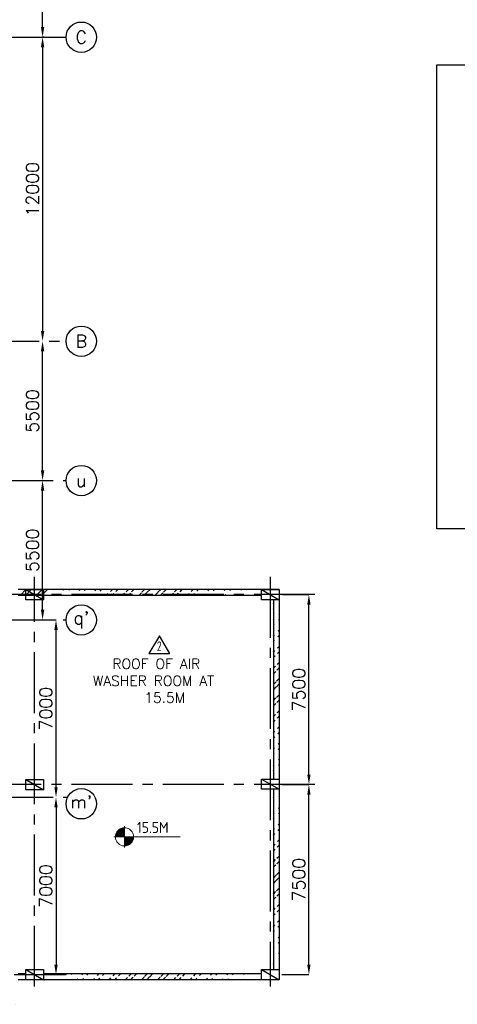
# Model space of a CAD drawing. Extents: x -11758 to 4934791, y -233543 to 1826789.
# Tile 62 of 256: x 118771 to 136036, y 264067 to 302928. Entities that reach past the tile are written whole.
import ezdxf
from ezdxf.enums import TextEntityAlignment as Align

# ---------------------------------------------------------------- set-up
doc = ezdxf.new("R2010")
doc.units = 0
doc.header["$LTSCALE"] = 800
doc.header["$MEASUREMENT"] = 0
doc.linetypes.add('CENTER', pattern=[2, 1.25, -0.25, 0.25, -0.25])
doc.linetypes.add('CENTER2', pattern=[1.125, 0.75, -0.125, 0.125, -0.125])
doc.layers.get('0').update_dxf_attribs({"linetype": 'CONTINUOUS'})
doc.layers.get('DEFPOINTS').update_dxf_attribs({"linetype": 'CONTINUOUS'})
for name, color, linetype in [('0-7-COL', 2, 'CENTER'), ('GRID', 8, 'CENTER'), ('HANGERS', 1, 'CONTINUOUS'), ('HATCH', 9, 'CONTINUOUS'), ('STR', 2, 'CONTINUOUS'), ('WALL', 6, 'CONTINUOUS')]:
    doc.layers.add(name, color=color, linetype=linetype)
for name, color, linetype, lineweight in [('DIM', 4, 'CONTINUOUS', 15), ('T', 3, 'CONTINUOUS', 15), ('TEXT', 3, 'CONTINUOUS', 15)]:
    doc.layers.add(name, color=color, linetype=linetype, lineweight=lineweight)
doc.styles.add('ROMANC', font='romanc')
doc.styles.add('ROMANS', font='ISO9.shx', dxfattribs={"width": 0.8})
doc.styles.add('S1', font='SIMPLEX.SHX', dxfattribs={"height": 200})
doc.styles.add('S3', font='ROMANS1.SHX', dxfattribs={"width": 0.8})
doc.styles.get("Standard").update_dxf_attribs({"font": 'ISO9'})
doc.styles.add('VER', font='ISO9.SHX')
doc.dimstyles.new('STANDARD$0', dxfattribs={"dimtxt": 250, "dimasz": 200, "dimexe": 0, "dimexo": 0, "dimgap": 100, "dimtad": 1, "dimdec": 0, "dimzin": 0, "dimdsep": 46, "dimtxsty": 'S1', "dimcen": 0, "dimadec": 0, "dimazin": 0, "dimtfac": 1, "dimtdec": 0, "dimtmove": 2, "dimatfit": 3, "dimfxl": 1, "dimtolj": 1, "dimtzin": 0, "dimarcsym": 0})
pattern_1 = [(45, (54593.7, 183965.54), (-318.198, 318.198), []), (45, (54805.85, 183965.54), (-318.198, 318.198), [])]

# ---------------------------------------------------------------- blocks, each defined once
blk = doc.blocks.new('*D223')
at = {"layer": 'DEFPOINTS', "color": 0, "linetype": 'Continuous', "transparency": 16777216}
for p in [(120204, 272237), (119628, 265237), (120204, 265237)]:
    blk.add_point(p, dxfattribs=at)
at = {"layer": 'DIM', "color": 4, "linetype": 'Continuous', "lineweight": -2, "transparency": 16777216}
blk.add_line((120204, 271837), (120204, 265637), dxfattribs=at)
at = {"layer": 'DIM', "linetype": 'Continuous', "lineweight": -2, "transparency": 16777216}
blk.add_line((119628, 265237), (120204, 265237), dxfattribs=at)
at = {"layer": 'DIM', "color": 4, "linetype": 'Continuous', "transparency": 16777216}
for points in [[(120138, 271837), (120271, 271837), (120204, 272237)], [(120138, 265637), (120271, 265637), (120204, 265237)]]:
    blk.add_solid(points, dxfattribs=at)
at = {"layer": 'DIM', "linetype": 'Continuous', "transparency": 16777216, "insert": (119804, 268737), "char_height": 500, "attachment_point": 5, "rotation": 90, "style": 'ROMANC'}
blk.add_mtext('\\A1;7000', dxfattribs=at)
blk = doc.blocks.new('*D236')
at = {"layer": 'DEFPOINTS', "color": 0, "linetype": 'Continuous', "transparency": 16777216}
for p in [(119674, 279237), (120204, 279237), (120204, 272237)]:
    blk.add_point(p, dxfattribs=at)
at = {"layer": 'DIM', "linetype": 'Continuous', "lineweight": -2, "transparency": 16777216}
blk.add_line((119674, 279237), (120204, 279237), dxfattribs=at)
at = {"layer": 'DIM', "color": 4, "linetype": 'Continuous', "lineweight": -2, "transparency": 16777216}
blk.add_line((120204, 272637), (120204, 278837), dxfattribs=at)
at = {"layer": 'DIM', "color": 4, "linetype": 'Continuous', "transparency": 16777216}
for points in [[(120138, 278837), (120271, 278837), (120204, 279237)], [(120138, 272637), (120271, 272637), (120204, 272237)]]:
    blk.add_solid(points, dxfattribs=at)
at = {"layer": 'DIM', "linetype": 'Continuous', "transparency": 16777216, "insert": (119804, 275737), "char_height": 500, "attachment_point": 5, "rotation": 90, "style": 'ROMANC'}
blk.add_mtext('\\A1;7000', dxfattribs=at)
blk = doc.blocks.new('*D237')
at = {"layer": 'DEFPOINTS', "color": 0, "linetype": 'Continuous', "transparency": 16777216}
for p in [(119674, 284737), (119674, 284737), (119674, 279237)]:
    blk.add_point(p, dxfattribs=at)
at = {"layer": 'DIM', "linetype": 'Continuous', "lineweight": -2, "transparency": 16777216}
blk.add_line((119674, 284737), (119674, 284737), dxfattribs=at)
at = {"layer": 'DIM', "color": 4, "linetype": 'Continuous', "lineweight": -2, "transparency": 16777216}
blk.add_line((119674, 279637), (119674, 284337), dxfattribs=at)
at = {"layer": 'DIM', "color": 4, "linetype": 'Continuous', "transparency": 16777216}
for points in [[(119608, 284337), (119741, 284337), (119674, 284737)], [(119608, 279637), (119741, 279637), (119674, 279237)]]:
    blk.add_solid(points, dxfattribs=at)
at = {"layer": 'DIM', "linetype": 'Continuous', "transparency": 16777216, "insert": (119274, 281987), "char_height": 500, "attachment_point": 5, "rotation": 90, "style": 'ROMANC'}
blk.add_mtext('\\A1;5500', dxfattribs=at)
blk = doc.blocks.new('*D258')
at = {"layer": 'DEFPOINTS', "color": 0, "linetype": 'Continuous', "transparency": 16777216}
for p in [(119674, 317738), (119724, 317738), (119724, 302238)]:
    blk.add_point(p, dxfattribs=at)
at = {"layer": 'DIM', "linetype": 'Continuous', "lineweight": -2, "transparency": 16777216}
for p, q in [((119724, 317738), (119674, 317738)), ((119724, 302238), (119674, 302238))]:
    blk.add_line(p, q, dxfattribs=at)
at = {"layer": 'DIM', "color": 4, "linetype": 'Continuous', "lineweight": -2, "transparency": 16777216}
blk.add_line((119674, 302638), (119674, 317338), dxfattribs=at)
at = {"layer": 'DIM', "color": 4, "linetype": 'Continuous', "transparency": 16777216}
for points in [[(119608, 317338), (119741, 317338), (119674, 317738)], [(119608, 302638), (119741, 302638), (119674, 302238)]]:
    blk.add_solid(points, dxfattribs=at)
at = {"layer": 'DIM', "linetype": 'Continuous', "transparency": 16777216, "insert": (119274, 309988), "char_height": 500, "attachment_point": 5, "rotation": 90, "style": 'ROMANC'}
blk.add_mtext('\\A1;15500', dxfattribs=at)
blk = doc.blocks.new('*D259')
at = {"layer": 'DEFPOINTS', "color": 0, "linetype": 'Continuous', "transparency": 16777216}
for p in [(119674, 302238), (119674, 290237), (119674, 290237)]:
    blk.add_point(p, dxfattribs=at)
at = {"layer": 'DIM', "linetype": 'Continuous', "lineweight": -2, "transparency": 16777216}
blk.add_line((119674, 302238), (119674, 302238), dxfattribs=at)
at = {"layer": 'DIM', "color": 4, "linetype": 'Continuous', "lineweight": -2, "transparency": 16777216}
blk.add_line((119674, 301838), (119674, 290637), dxfattribs=at)
at = {"layer": 'DIM', "color": 4, "linetype": 'Continuous', "transparency": 16777216}
for points in [[(119608, 301838), (119741, 301838), (119674, 302238)], [(119608, 290637), (119741, 290637), (119674, 290237)]]:
    blk.add_solid(points, dxfattribs=at)
at = {"layer": 'DIM', "linetype": 'Continuous', "transparency": 16777216, "insert": (119274, 296237), "char_height": 500, "attachment_point": 5, "rotation": 90, "style": 'ROMANC'}
blk.add_mtext('\\A1;12000', dxfattribs=at)
blk = doc.blocks.new('*D275')
at = {"layer": 'DEFPOINTS', "color": 0, "linetype": 'Continuous', "transparency": 16777216}
for p in [(119674, 290237), (119674, 290237), (119674, 284737)]:
    blk.add_point(p, dxfattribs=at)
at = {"layer": 'DIM', "color": 4, "linetype": 'Continuous', "lineweight": -2, "transparency": 16777216}
blk.add_line((119674, 285137), (119674, 289837), dxfattribs=at)
at = {"layer": 'DIM', "linetype": 'Continuous', "lineweight": -2, "transparency": 16777216}
blk.add_line((119674, 284737), (119674, 284737), dxfattribs=at)
at = {"layer": 'DIM', "color": 4, "linetype": 'Continuous', "transparency": 16777216}
for points in [[(119608, 289837), (119741, 289837), (119674, 290237)], [(119608, 285137), (119741, 285137), (119674, 284737)]]:
    blk.add_solid(points, dxfattribs=at)
at = {"layer": 'DIM', "linetype": 'Continuous', "transparency": 16777216, "insert": (119274, 287487), "char_height": 500, "attachment_point": 5, "rotation": 90, "style": 'ROMANC'}
blk.add_mtext('\\A1;5500', dxfattribs=at)
blk = doc.blocks.new('*X4')
at = {"color": 0}
for p, q in [((36226, 29425), (36330, 29425)), ((36080, 29200), (36330, 29200)), ((36081, 29225), (36330, 29225)), ((36085, 29250), (36330, 29250)), ((36092, 29275), (36330, 29275)), ((36102, 29300), (36330, 29300)), ((36115, 29325), (36330, 29325)), ((36132, 29350), (36330, 29350)), ((36154, 29375), (36330, 29375)), ((36183, 29400), (36330, 29400))]:
    blk.add_line(p, q, dxfattribs=at)
blk = doc.blocks.new('LL')
for p, q in [((-711, 0), (-711, 423)), ((-1136, 0), (-711, 0)), ((1493, 0), (-711, 0)), ((-711, 0), (-711, -418))]:
    blk.add_line(p, q)
for start, end in [(90, 180), (180, 270), (0, 90), (270, 0)]:
    blk.add_arc((-711, 0), 360, start, end)
at = {"xscale": 1.440000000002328, "yscale": 1.440000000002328, "zscale": 1.440000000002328}
blk.add_blockref('*X4', (-53026, -42044), dxfattribs=at)
at = {"xscale": 1.440000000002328, "yscale": 1.440000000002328, "zscale": 1.440000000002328, "rotation": 180}
blk.add_blockref('*X4', (51604, 42044), dxfattribs=at)
at = {"flags": 4}
blk.add_attdef('LEVEL', (-222, 154), '', height=432, dxfattribs=at)
blk = doc.blocks.new('*D299')
at = {"layer": 'DEFPOINTS', "color": 0, "linetype": 'Continuous', "transparency": 16777216}
for p in [(129138, 280237), (130182, 280237), (130182, 272737)]:
    blk.add_point(p, dxfattribs=at)
at = {"layer": 'DIM', "linetype": 'Continuous', "lineweight": -2, "transparency": 16777216}
blk.add_line((129138, 280237), (130182, 280237), dxfattribs=at)
at = {"layer": 'DIM', "color": 4, "linetype": 'Continuous', "lineweight": -2, "transparency": 16777216}
blk.add_line((130182, 273137), (130182, 279837), dxfattribs=at)
at = {"layer": 'DIM', "color": 4, "linetype": 'Continuous', "transparency": 16777216}
for points in [[(130115, 279837), (130248, 279837), (130182, 280237)], [(130115, 273137), (130248, 273137), (130182, 272737)]]:
    blk.add_solid(points, dxfattribs=at)
at = {"layer": 'DIM', "linetype": 'Continuous', "transparency": 16777216, "insert": (129782, 276487), "char_height": 500, "attachment_point": 5, "rotation": 90, "style": 'ROMANC'}
blk.add_mtext('\\A1;7500', dxfattribs=at)
blk = doc.blocks.new('*D300')
at = {"layer": 'DEFPOINTS', "color": 0, "linetype": 'Continuous', "transparency": 16777216}
for p in [(129124, 272737), (130182, 272737), (129118, 265237)]:
    blk.add_point(p, dxfattribs=at)
at = {"layer": 'DIM', "linetype": 'Continuous', "lineweight": -2, "transparency": 16777216}
for p, q in [((129124, 272737), (130182, 272737)), ((129118, 265237), (130182, 265237))]:
    blk.add_line(p, q, dxfattribs=at)
at = {"layer": 'DIM', "color": 4, "linetype": 'Continuous', "lineweight": -2, "transparency": 16777216}
blk.add_line((130182, 265637), (130182, 272337), dxfattribs=at)
at = {"layer": 'DIM', "color": 4, "linetype": 'Continuous', "transparency": 16777216}
for points in [[(130115, 272337), (130248, 272337), (130182, 272737)], [(130115, 265637), (130248, 265637), (130182, 265237)]]:
    blk.add_solid(points, dxfattribs=at)
at = {"layer": 'DIM', "linetype": 'Continuous', "transparency": 16777216, "insert": (129782, 268987), "char_height": 500, "attachment_point": 5, "rotation": 90, "style": 'ROMANC'}
blk.add_mtext('\\A1;7500', dxfattribs=at)
blk = doc.blocks.new('REV2')
at = {"layer": 'HANGERS', "linetype": 'Continuous'}
for p, q in [((95462, 93768), (95042, 93069)), ((95862, 93069), (95462, 93768)), ((95042, 93069), (95862, 93069))]:
    blk.add_line(p, q, dxfattribs=at)
at = {"layer": 'HANGERS', "linetype": 'Continuous', "style": 'ROMANS', "width": 0.8}
blk.add_text('2', height=383, dxfattribs=at).set_placement((95357, 93161))

msp = doc.modelspace()

# ---------------------------------------------------------------- hatches: boundary and pattern name
at = {"layer": 'HATCH'}
h = msp.add_hatch(dxfattribs=at)
h.set_pattern_fill('ANSI32', color=256, scale=1200, style=0)
h.set_pattern_definition(pattern_1)
edge = h.paths.add_edge_path()
edge.add_line((128308.4, 280207.1), (119708.4, 280207.2))
edge.add_line((128308.4, 280437.1), (119708.4, 280437.2))
h = msp.add_hatch(dxfattribs=at)
h.set_pattern_fill('ANSI32', color=256, scale=1200, style=0)
h.set_pattern_definition([(45, (54028.6, 182214.65), (-318.198, 318.198), []), (45, (54240.73, 182214.65), (-318.198, 318.198), [])])
edge = h.paths.add_edge_path()
edge.add_line((128778.4, 280038.4), (128778.4, 272953.5))
edge.add_line((129008.4, 280037.2), (129008.4, 272953.5))
h = msp.add_hatch(dxfattribs=at)
h.set_pattern_fill('ANSI32', color=256, scale=1200, style=0)
h.set_pattern_definition([(45, (54028.6, 179027.7), (-318.198, 318.198), []), (45, (54240.73, 179027.7), (-318.198, 318.198), [])])
edge = h.paths.add_edge_path()
edge.add_line((128778.4, 272553.5), (128778.4, 265437.2))
edge.add_line((129008.4, 272553.5), (129008.4, 265437.2))
h = msp.add_hatch(dxfattribs=at)
h.set_pattern_fill('ANSI32', color=256, scale=1200, style=0)
h.set_pattern_definition(pattern_1)
edge = h.paths.add_edge_path()
edge.add_line((128308.4, 265267.3), (119708.4, 265267.2))
edge.add_line((128308.4, 265037.3), (119708.4, 265037.3))
h = msp.add_hatch(dxfattribs=at)
h.set_pattern_fill('ANSI32', color=256, scale=1200, style=0)
h.set_pattern_definition([(45, (54703.6, 182995.5), (-318.198, 318.198), []), (45, (54915.73, 182995.5), (-318.198, 318.198), [])])
edge = h.paths.add_edge_path()
edge.add_line((118558.4, 264297.2), (24758.4, 264297.2))
edge.add_line((118788.4, 264067.1), (24528.4, 264067.2))

# ---------------------------------------------------------------- linework, layer by layer
for p, q in [((119008.4, 280437.2), (119708.4, 280037.2)), ((128308.4, 280437.2), (129008.4, 280037.2)), ((119008.4, 272937.2), (119708.4, 272537.2)), ((128308.4, 272953.5), (129008.4, 272553.5)), ((119008.4, 265437.2), (119708.4, 265037.2)), ((128308.4, 265437.2), (129008.4, 265037.2))]:
    msp.add_line(p, q)
for points in [[(119008.4, 280437.2), (119708.4, 280437.2), (119708.4, 280037.2), (119008.4, 280037.2)], [(128308.4, 280437.2), (129008.4, 280437.2), (129008.4, 280037.2), (128308.4, 280037.2)], [(119008.4, 272937.2), (119708.4, 272937.2), (119708.4, 272537.2), (119008.4, 272537.2)], [(128308.4, 272953.5), (129008.4, 272953.5), (129008.4, 272553.5), (128308.4, 272553.5)], [(119008.4, 265437.2), (119708.4, 265437.2), (119708.4, 265037.2), (119008.4, 265037.2)], [(128308.4, 265437.2), (129008.4, 265437.2), (129008.4, 265037.2), (128308.4, 265037.2)]]:
    msp.add_lwpolyline(points, close=True)
at = {"layer": '0-7-COL', "color": 6, "linetype": 'Continuous'}
for centre in [(121201.6, 302237.2), (121201.6, 290237.2), (121201.6, 284737.5), (121201.6, 279237.5), (121201.6, 271981.2)]:
    msp.add_circle(centre, 600, dxfattribs=at)
at = {"layer": 'GRID', "linetype": 'CENTER2', "ltscale": 4}
for p, q in [((19936.4, 302237.2), (120622.5, 302237.2)), ((85890.2, 302237.2), (120601.6, 302237.2)), ((85890.2, 302237.2), (120601.6, 302237.2)), ((19936.4, 290237.2), (120601.6, 290237.2)), ((117685.4, 284737.2), (120601.6, 284737.2)), ((119358.4, 264764.4), (119358.4, 280935.5)), ((128658.4, 280935.5), (128658.4, 264764.4)), ((130420.1, 280237.2), (118372.1, 280237.2)), ((117685.4, 279237.2), (120601.6, 279237.2)), ((130420.1, 272737.2), (118438.7, 272737.2)), ((117685.4, 272237.2), (120659, 272237.2)), ((93350.2, 265237.2), (120601.6, 265237.2))]:
    msp.add_line(p, q, dxfattribs=at)
at = {"layer": 'HATCH', "linetype": 'Continuous'}
for p, q in [((118786.8, 280207.2), (119016.8, 280437.2)), ((118998.9, 280207.2), (119228.9, 280437.2)), ((119423.2, 280207.2), (119653.2, 280437.2)), ((119635.3, 280207.2), (119865.3, 280437.2))]:
    msp.add_line(p, q, dxfattribs=at)
at = {"layer": 'STR', "color": 8}
msp.add_lwpolyline([(135234.8, 301143.4), (167476.1, 301143.4), (167476.1, 282832), (135234.8, 282832)], close=True, dxfattribs=at)
at = {"layer": 'WALL'}
for p, q in [((129008.4, 280437.2), (118713.4, 280437.2)), ((128308.4, 280207.2), (118713.4, 280207.2)), ((128778.4, 280037.2), (128778.4, 272953.5)), ((129008.4, 280037.2), (129008.4, 272953.5)), ((128778.4, 272553.5), (128778.4, 265437.2)), ((129008.4, 272553.5), (129008.4, 265437.2)), ((119008.4, 265037.3), (118709.7, 265037.3)), ((119008.4, 265267.2), (118713.4, 265267.2)), ((128308.4, 265267.3), (119708.4, 265267.3)), ((128308.4, 265037.3), (119708.4, 265037.3))]:
    msp.add_line(p, q, dxfattribs=at)

# ---------------------------------------------------------------- block references
at = {"layer": 'DIM'}
msp.add_blockref('REV2', (28826.5, 184846.3), dxfattribs=at)
at = {"layer": 'TEXT'}
msp.add_blockref('LL', (123615.6, 270675.4), dxfattribs=at).add_auto_attribs({'LEVEL': '15.5M'})

# ---------------------------------------------------------------- texts
at = {"layer": '0-7-COL', "color": 6, "linetype": 'Continuous', "style": 'ROMANC'}
for s, p in [('C', (121201.6, 302237.2)), ('B', (121201.6, 290237.2)), ('u', (121201.6, 284737.5)), ("q'", (121201.6, 279237.5)), ("m'", (121201.6, 272054.9))]:
    msp.add_text(s, height=500, dxfattribs=at).set_placement(p, align=Align.MIDDLE)
at = {"layer": 'STR', "color": 4, "insert": (31556.2, 280757.7), "char_height": 400, "width": 3040.312, "attachment_point": 1, "style": 'VER'}
msp.add_mtext('\\pi-108.42;UNLOADING \\P\\pi958.25;BAY', dxfattribs=at)
at = {"layer": 'T', "attachment_point": 1}
for s, insert, char_height, width, style in [('\\pi619.51;STAIRCASE \\P\\pi787.13;15.5M TO \\P\\pi1251.9;21.0M', (89241.7, 297888.5, 207.7), 400, 3753.309, 'S3'), ('\\pi1400.4;ROOF OF AIR \\P\\pi629.01;WASHER ROOM AT \\P\\pi2657.6;15.5M', (121030.2, 277702.2), 400, 6972.301, 'ROMANC'), ('\\pi1004;STAIRCASE \\P\\pi609.76;0.0M TO 15.5M', (90925.6, 270435, 321285.2), 300, 3893.798, 'S3'), ('\\pi1047.9;OPENINGS FOR LPBP VALVES', (57793.7, 266395.5), 400, 9181.506, 'S3')]:
    msp.add_mtext(s, dxfattribs=dict(at, insert=insert, char_height=char_height, width=width, style=style))
at = {"layer": 'T', "insert": (111838.1, 268711.5), "char_height": 300, "attachment_point": 1, "style": 'ROMANC'}
msp.add_mtext_dynamic_manual_height_columns('\\pi185.97;CUTOUT \\P\\pi643.11;FOR \\P\\pi350.26;PANEL \\P\\pi-71.172;HANDLING', width=2143.37, gutter_width=2000, heights=[0], dxfattribs=at)
at = {"layer": 'TEXT', "insert": (43567.3, 268365.4), "char_height": 450, "width": 6871.448, "attachment_point": 1, "style": 'ROMANS'}
msp.add_mtext('\\pi941.44;DUCT SUPPORTING \\P\\pi1927.2;STRUCTURE ', dxfattribs=at)

# ---------------------------------------------------------------- dimensions: what is measured, and where the dimension line sits
at = {"layer": 'DIM', "linetype": 'Continuous'}
for base, p1, p2, angle, picture, middle in [((119674.3, 317737.5), (119724.3, 302237.5), (119724.3, 317737.5), 90, '*D258', (119274.3, 309987.5)), ((119674.3, 290237.2), (119674.3, 302237.5), (119674.3, 290237.2), 90, '*D259', (119274.3, 296237.4)), ((119674.3, 284737.2), (119674.3, 279237.2), (119674.3, 284737.2), 90, '*D237', (119274.3, 281987.2)), ((130181.6, 280237.2), (130181.6, 272737.2), (129138, 280237.2), 270, '*D299', (129781.6, 276487.2)), ((120204.5, 279237.2), (120204.5, 272237.2), (119674.3, 279237.2), 90, '*D236', (119804.5, 275737.2)), ((130181.6, 272737.2), (129118, 265237.2), (129124.4, 272737.2), 90, '*D300', (129781.6, 268987.2)), ((120204.5, 265237.2), (120204.5, 272237.2), (119628.2, 265237.2), 90, '*D223', (119804.5, 268737.2))]:
    dim = msp.add_linear_dim(base=base, p1=p1, p2=p2, angle=angle, dimstyle='STANDARD$0', override={"dimscale": 100, "dimtxt": 5, "dimasz": 4, "dimgap": 1.5, "dimtxsty": 'ROMANC', "dimclrd": 4, "dimclre": 256, "dimclrt": 256, "dimtix": 1}, dxfattribs=at)
    dim.commit()
    dim.dimension.update_dxf_attribs({"geometry": picture, "text_midpoint": middle})
dim = msp.add_aligned_dim(p1=(119674.3, 284737.2), p2=(119674.3, 290237.2), distance=0, dimstyle='STANDARD$0', override={"dimscale": 100, "dimtxt": 5, "dimasz": 4, "dimgap": 1.5, "dimtxsty": 'ROMANC', "dimclrd": 4, "dimclre": 256, "dimclrt": 256, "dimtix": 1}, dxfattribs=at)
dim.commit()
dim.dimension.update_dxf_attribs({"geometry": '*D275', "text_midpoint": (119274.3, 287487.2)})

doc.saveas('drawing.dxf')
